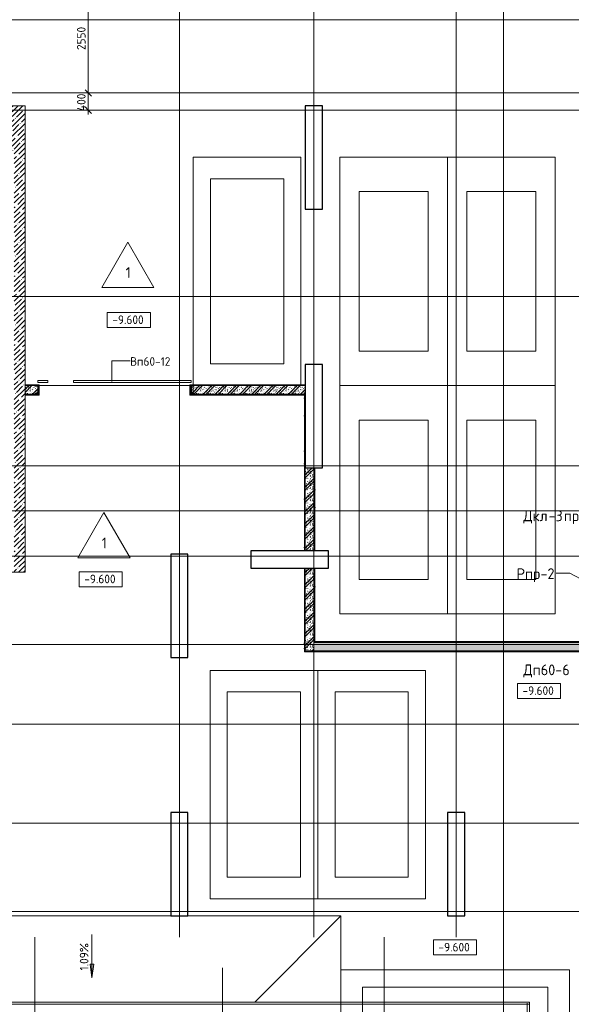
# Model space of a CAD drawing. Header units: millimetres. Extents: x 86102 to 162330, y -10965 to 131946.
# Tile 20 of 52: x 97045 to 109844, y 78550 to 101400. Entities that reach past the tile are written whole.
import ezdxf

# ---------------------------------------------------------------- set-up
doc = ezdxf.new("R2010")
doc.units = ezdxf.units.MM
doc.linetypes.add('4_ Штрихпунктир_ 10 х 2 мм', pattern=[14, 10, -2, 0, -2])
doc.linetypes.add('4_ Штрихпунктир_ 15 х 2 мм', pattern=[19, 15, -2, 0, -2])
for name, color, linetype, lineweight in [('A-ANNO-DIMS', 7, 'Continuous', 5), ('A-ANNO-DIMS-100', 7, 'Continuous', 5), ('A-DETL', 7, 'Continuous', 25), ('A-DETL-GENF', 7, 'Continuous', 13), ('A-DETL-MBND', 7, 'Continuous', 25), ('A-DOOR', 7, 'Continuous', 13), ('A-DOOR-IDEN', 7, 'Continuous', 5), ('A-FLOR', 7, 'Continuous', 13), ('A-FLOR-IDEN', 7, 'Continuous', 5), ('A-GENM', 7, 'Continuous', 13), ('A-WALL', 7, 'Continuous', 13), ('A-WALL-PATT', 7, 'Continuous', 13), ('C-PRKG', 7, 'Continuous', 13), ('G-ANNO-DIMS', 7, 'Continuous', 5), ('I-WALL', 7, 'Continuous', 13), ('M-EQPM-IDEN', 7, 'Continuous', 5), ('S-COLS', 7, 'Continuous', 25), ('S-GRID', 7, 'Continuous', 5)]:
    doc.layers.add(name, color=color, linetype=linetype, lineweight=lineweight)
doc.styles.add('GOST Common_2', font='GOST_Common.ttf', dxfattribs={"height": 200})
doc.styles.add('GOST Common_3', font='GOST_Common.ttf', dxfattribs={"height": 250})
doc.dimstyles.new('2_мм_1', dxfattribs={"dimscale": 304.8, "dimtxt": 201.142999, "dimasz": 0.492126, "dimexe": 0.328084, "dimexo": 0.492126, "dimgap": 0, "dimtad": 1, "dimdec": 0, "dimdsep": 46, "dimtxsty": 'GOST Common_2', "dimblk1": 'OBLIQUE', "dimblk2": 'OBLIQUE', "dimsah": 1, "dimcen": 0.09, "dimdle": 0.328084, "dimadec": 5, "dimazin": 2, "dimtfac": 1, "dimtdec": 4, "dimtix": 1, "dimtmove": 0, "dimatfit": 3, "dimfxl": 1, "dimtvp": 1, "dimtolj": 1, "dimtzin": 0, "dimarcsym": 2})
pattern_1 = [(0, (0, 0), (203.2, 50.8), [3.353, -149.047, 3.353, -149.047, -812.8]), (0, (0, 0), (203.2, 50.8), [-304.8, 3.353, -301.447, 3.353, -149.047, -355.6]), (0, (0, 0), (203.2, 50.8), [-762, 3.353, -98.247, 3.353, -250.647]), (120, (76.2, 25.4), (-145.59409, 150.576362), [3.353, -149.047, 3.353, -149.047, -812.8]), (120, (76.2, 25.4), (-145.59409, 150.576362), [-304.8, 3.353, -301.447, 3.353, -149.047, -355.6]), (120, (76.2, 25.4), (-145.59409, 150.576362), [-762, 3.353, -98.247, 3.353, -250.647]), (240, (101.6, 127), (-57.60591, -201.376362), [3.353, -149.047, 3.353, -149.047, -812.8]), (240, (101.6, 127), (-57.60591, -201.376362), [-304.8, 3.353, -301.447, 3.353, -149.047, -355.6]), (240, (101.6, 127), (-57.60591, -201.376362), [-762, 3.353, -98.247, 3.353, -250.647])]
pattern_2 = [(135, (150.28, 188.64), (-282.8427, 3e-14), [5, -395]), (135, (174.9, 237.36), (-282.8427, 3e-14), [5, -395]), (135, (211.96, 236.53), (-282.8427, 3e-14), [5, -395]), (135, (114.96, 223.96), (-282.8427, 3e-14), [5, -395]), (135, (77.54, 223.96), (-282.8427, 3e-14), [5, -395]), (135, (57.44, 184.52), (-282.8427, 3e-14), [5, -395]), (135, (66.21, 142.9), (-282.8427, 3e-14), [5, -395]), (135, (107.33, 161), (-282.8427, 3e-14), [5, -395]), (135, (99.08, 130.94), (-282.8427, 3e-14), [5, -395]), (135, (22.6, 136.46), (-282.8427, 3e-14), [5, -395]), (135, (21.16, 168.08), (-282.8427, 3e-14), [5, -395]), (135, (46.13, 96.12), (-282.8427, 3e-14), [5, -395]), (135, (3.54, 74.6), (-282.8427, 3e-14), [5, -395]), (135, (40.3, 47.56), (-282.8427, 3e-14), [5, -395]), (135, (39.77, 18.47), (-282.8427, 3e-14), [5, -395]), (135, (76.94, 37.28), (-282.8427, 3e-14), [5, -395]), (135, (114.18, 62.4), (-282.8427, 3e-14), [5, -395]), (135, (139.87, 90.2), (-282.8427, 3e-14), [5, -395]), (135, (141.44, 15.82), (-282.8427, 3e-14), [5, -395]), (135, (188.69, 26.73), (-282.8427, 3e-14), [5, -395]), (135, (176.14, 51.36), (-282.8427, 3e-14), [5, -395]), (135, (177.03, 0), (-282.8427, 3e-14), [5, -395]), (135, (276.61, 8.22), (-282.8427, 3e-14), [5, -395]), (135, (271.19, 31.72), (-282.8427, 3e-14), [5, -395]), (135, (268.29, 119.65), (-282.8427, 3e-14), [5, -395]), (135, (237.92, 101.95), (-282.8427, 3e-14), [5, -395]), (135, (237.92, 158.27), (-282.8427, 3e-14), [5, -395]), (135, (260.4, 204.35), (-282.8427, 3e-14), [5, -395]), (135, (275.54, 235.4), (-282.8427, 3e-14), [5, -395]), (135, (117.62, 268.96), (-282.8427, 3e-14), [5, -395]), (135, (203.62, 273.83), (-282.8427, 3e-14), [5, -395]), (135, (47.24, 279.3), (-282.8427, 3e-14), [5, -395]), (135, (23.2, 266.16), (-282.8427, 3e-14), [5, -395]), (135, (42.78, 232.52), (-282.8427, 3e-14), [5, -395]), (135, (177.76, 90.57), (-282.8427, 3e-14), [5, -395]), (135, (181.12, 121.8), (-282.8427, 3e-14), [5, -395]), (135, (206.73, 172.06), (-282.8427, 3e-14), [5, -395]), (135, (143.14, 136.62), (-282.8427, 3e-14), [5, -395]), (135, (211.51, 131.86), (-282.8427, 3e-14), [5, -395]), (135, (81.47, 95.1), (-282.8427, 3e-14), [5, -395]), (135, (235.13, 60.46), (-282.8427, 3e-14), [5, -395]), (135, (242.24, 4.89), (-282.8427, 3e-14), [5, -395]), (45, (0, 106.07), (-282.8427, 0), []), (45, (106.07, 0), (-282.8427, 0), []), (45, (176.78, 0), (-282.8427, 0), []), (45, (0, 176.78), (-282.8427, 0), [])]
pattern_3 = [(45, (0, 0), (-114.04925, 114.04925), []), (45, (114.05, 0), (-114.04925, 114.04925), [201.612, -40.322, 3.353, -36.97])]

# ---------------------------------------------------------------- blocks, each defined once
blk = doc.blocks.new('Наметкина 10_РД_АР_П_Отделка_R21_rvt-1--02_Подвал_МП_часть В')
at = {"layer": 'A-WALL-PATT', "lineweight": 5}
h = blk.add_hatch(dxfattribs=at)
h.set_pattern_fill('FP_5', color=256, style=0, pattern_type=2)
h.set_pattern_definition(pattern_1)
h.paths.add_polyline_path([(100995, 92910), (103670, 92910), (103670, 92930), (100995, 92930), (100995, 92925)])
h.paths.add_polyline_path([(97465, 92910), (97495, 92910), (97495, 92930), (97170, 92930), (97170, 92910), (97462, 92910)])
h = blk.add_hatch(dxfattribs=at)
h.set_pattern_fill('FP_5', color=256, style=0, pattern_type=2)
h.set_pattern_definition(pattern_1)
h.paths.add_polyline_path([(101025, 92690), (103670, 92690), (103670, 92710), (100995, 92710), (100995, 92690), (101020, 92690)])
h.paths.add_polyline_path([(97394, 92690), (97495, 92690), (97495, 92710), (97170, 92710), (97170, 92690), (97382, 92690)])
h = blk.add_hatch(dxfattribs=at)
h.set_pattern_fill('FP_5', color=256, style=0, pattern_type=2)
h.set_pattern_definition(pattern_1)
h.paths.add_polyline_path([(103670, 91000), (103670, 92690), (103650, 92690), (103650, 91000)])
h = blk.add_hatch(dxfattribs=at)
h.set_pattern_fill('FP_5', color=256, style=0, pattern_type=2)
h.set_pattern_definition(pattern_1)
h.paths.add_polyline_path([(103670, 89075), (103670, 91000), (103650, 91000), (103650, 89075)])
h = blk.add_hatch(dxfattribs=at)
h.set_pattern_fill('FP_5', color=256, style=0, pattern_type=2)
h.set_pattern_definition(pattern_1)
h.paths.add_polyline_path([(103890, 89075), (103890, 91000), (103870, 91000), (103870, 89075)])
h = blk.add_hatch(dxfattribs=at)
h.set_pattern_fill('FP_5', color=256, style=0, pattern_type=2)
h.set_pattern_definition(pattern_1)
h.paths.add_polyline_path([(103670, 86750), (103670, 88675), (103650, 88675), (103650, 86750)])
h = blk.add_hatch(dxfattribs=at)
h.set_pattern_fill('FP_5', color=256, style=0, pattern_type=2)
h.set_pattern_definition(pattern_1)
h.paths.add_polyline_path([(103890, 86950), (103890, 88675), (103870, 88675), (103870, 86950)])
h = blk.add_hatch(dxfattribs=at)
h.set_pattern_fill('FP_5', color=256, style=0, pattern_type=2)
h.set_pattern_definition(pattern_1)
h.paths.add_polyline_path([(110345, 86950), (110345, 86970), (103890, 86970), (103890, 86950), (108946, 86950)])
h = blk.add_hatch(dxfattribs=at)
h.set_pattern_fill('FP_5', color=256, style=0, pattern_type=2)
h.set_pattern_definition(pattern_1)
h.paths.add_polyline_path([(110345, 86730), (110345, 86750), (103650, 86750), (103650, 86730), (108946, 86730)])
at = {"layer": 'A-WALL'}
for p, q in [((97495, 92930), (97170, 92930)), ((97170, 92930), (97170, 92910)), ((97170, 92910), (97394, 92910)), ((97470, 92910), (97495, 92910)), ((97495, 92910), (97495, 92930)), ((103670, 92930), (100995, 92930)), ((100995, 92930), (100995, 92910)), ((100995, 92910), (101020, 92910)), ((101096, 92910), (103670, 92910)), ((103670, 92910), (103670, 92930)), ((97394, 92710), (97170, 92710)), ((97170, 92710), (97170, 92690)), ((97170, 92690), (97495, 92690)), ((97495, 92710), (97470, 92710)), ((97495, 92690), (97495, 92710)), ((101020, 92710), (100995, 92710)), ((100995, 92710), (100995, 92690)), ((100995, 92690), (103670, 92690)), ((103670, 92710), (101096, 92710)), ((103670, 92690), (103650, 92690)), ((103650, 92690), (103650, 91000)), ((103670, 92690), (103670, 92710)), ((103670, 91000), (103670, 92690)), ((103670, 91000), (103650, 91000)), ((103650, 91000), (103650, 89075)), ((103650, 91000), (103670, 91000)), ((103670, 89075), (103670, 91000)), ((103870, 91000), (103870, 89075)), ((103890, 91000), (103870, 91000)), ((103890, 89075), (103890, 91000)), ((103650, 89075), (103670, 89075)), ((103870, 89075), (103890, 89075)), ((103670, 88675), (103650, 88675)), ((103650, 88675), (103650, 86750)), ((103670, 86750), (103670, 88675)), ((103870, 88675), (103870, 86950)), ((103890, 88675), (103870, 88675)), ((103890, 86970), (103890, 88675)), ((103870, 86950), (103890, 86950)), ((110345, 86970), (103890, 86970)), ((103890, 86950), (110345, 86950)), ((103650, 86750), (103650, 86730)), ((103650, 86730), (110345, 86730)), ((110345, 86750), (103670, 86750))]:
    blk.add_line(p, q, dxfattribs=at)
blk = doc.blocks.new('АР-Ворота сборка - Ворота секционные_3500х2600 _h_-1815922--02_Подвал_МП_часть В')
at = {"layer": 'A-DETL-GENF'}
for p, q in [((-1425, 218), (-1653, 218)), ((-1653, 218), (-1653, 173)), ((-1653, 173), (-1425, 173)), ((-1425, 173), (-1425, 218)), ((-825, 218), (-825, 173)), ((1903, 218), (-825, 218)), ((-825, 173), (1903, 173)), ((1903, 173), (1903, 218))]:
    blk.add_line(p, q, dxfattribs=at)
blk = doc.blocks.new('АР_Машиноместо - 5300x2500_С-V4--02_Подвал_МП_часть В')
at = {"layer": 'C-PRKG'}
for p, q in [((2500, 5300), (0, 5300)), ((0, 0), (0, 5300)), ((2500, 0), (2500, 5300)), ((400, 4800), (2100, 4800)), ((400, 500), (400, 4800)), ((2100, 500), (2100, 4800)), ((400, 500), (2100, 500)), ((2500, 0), (0, 0))]:
    blk.add_line(p, q, dxfattribs=at)
blk = doc.blocks.new('АР_Машиноместо - 5300x2500_С-V2--02_Подвал_МП_часть В')
at = {"layer": 'C-PRKG'}
for p, q in [((2500, 0), (0, 0)), ((0, 0), (0, -5300)), ((2500, 0), (2500, -5300)), ((400, -500), (400, -4800)), ((400, -500), (2100, -500)), ((2100, -500), (2100, -4800)), ((400, -4800), (2100, -4800)), ((2500, -5300), (0, -5300))]:
    blk.add_line(p, q, dxfattribs=at)
blk = doc.blocks.new('АР_Машиноместо - 5300x2500_С-2205627--02_Подвал_МП_часть В')
at = {"layer": 'C-PRKG'}
for p, q in [((2500, 0), (0, 0)), ((0, 0), (0, -5280)), ((2500, 0), (2500, -5280)), ((400, -500), (400, -4800)), ((400, -500), (2100, -500)), ((2100, -500), (2100, -4800)), ((400, -4800), (2100, -4800))]:
    blk.add_line(p, q, dxfattribs=at)
blk = doc.blocks.new('АР_Машиноместо - 4900x2400_М__5300х2500_-V5--02_Подвал_МП_часть В')
at = {"layer": 'C-PRKG'}
for p, q in [((2500, 5300), (0, 5300)), ((0, 0), (0, 5300)), ((2500, 0), (2500, 5300)), ((450, 4500), (2050, 4500)), ((450, 800), (450, 4500)), ((2050, 800), (2050, 4500)), ((450, 800), (2050, 800)), ((2500, 0), (0, 0))]:
    blk.add_line(p, q, dxfattribs=at)
blk = doc.blocks.new('АР_Машиноместо - 4900x2400_М__5300х2500_-V6--02_Подвал_МП_часть В')
at = {"layer": 'C-PRKG'}
for p, q in [((2500, 0), (0, 0)), ((0, 0), (0, -5300)), ((2500, 0), (2500, -5300)), ((450, -800), (450, -4500)), ((450, -800), (2050, -800)), ((2050, -800), (2050, -4500)), ((450, -4500), (2050, -4500)), ((2500, -5300), (0, -5300))]:
    blk.add_line(p, q, dxfattribs=at)
blk = doc.blocks.new('АР-Заполнение деф_ шва - Д_ш_-5035475--02_Подвал_МП_часть В')
at = {"layer": 'A-DETL-MBND', "lineweight": 13}
for p, q in [((60022, 25), (73560, 25)), ((60022, -25), (73560, -25))]:
    blk.add_line(p, q, dxfattribs=at)
blk = doc.blocks.new('АР-Заполнение деф_ шва - Д_ш_-4428349--02_Подвал_МП_часть В')
at = {"layer": 'A-GENM'}
for p, q in [((0, 25), (19775, 25)), ((0, -25), (19775, -25))]:
    blk.add_line(p, q, dxfattribs=at)
blk = doc.blocks.new('АР_Фахверк_ _Швеллер полки параллельные_ - 20П-4512172--02_Подвал_МП_часть В')
at = {"layer": 'S-COLS'}
blk.add_hatch(color=256, dxfattribs=at).paths.add_polyline_path([(53, -100), (53, -97), (51, -93), (48, -91), (-8, -91), (-15, -88), (-18, -82), (-18, 81), (-15, 88), (-8, 91), (48, 91), (51, 93), (53, 96), (53, 100), (-23, 100), (-23, -100)])
for p, q in [((53, 100), (-23, 100)), ((-23, 100), (-23, -100)), ((-18, -82), (-18, 81)), ((-8, 91), (48, 91)), ((53, 96), (53, 100)), ((-23, -100), (53, -100)), ((48, -91), (-8, -91)), ((53, -100), (53, -97))]:
    blk.add_line(p, q, dxfattribs=at)
for centre, radius, start, end in [((-8, 81), 9.5, 90, 180), ((48, 96), 5.5, 270, 360), ((-8, -82), 9.5, 180, 270), ((48, -97), 5.5, 360, 90)]:
    blk.add_arc(centre, radius, start, end, dxfattribs=at)
blk = doc.blocks.new('АР-Заполнение деф_ шва - Д_ш_-5035847--02_Подвал_МП_часть В')
at = {"layer": 'A-DETL-MBND', "lineweight": 13}
for p, q in [((53442, 25), (67186, 25)), ((53442, -25), (67186, -25)), ((73340, -25), (73390, -25))]:
    blk.add_line(p, q, dxfattribs=at)
blk = doc.blocks.new('АР-Заполнение деф_ шва - Д_ш_-5035904--02_Подвал_МП_часть В')
at = {"layer": 'A-GENM'}
for p, q in [((0, 25), (6410, 25)), ((0, -25), (6410, -25))]:
    blk.add_line(p, q, dxfattribs=at)
blk = doc.blocks.new('Высотные отметки - Frame_2-749557--02_Подвал_МП_часть В')
at = {"layer": 'G-ANNO-DIMS'}
for p, q in [((-5, 3.5), (-5, 0)), ((5, 3.5), (-5, 3.5)), ((5, 0), (5, 3.5)), ((-5, 0), (5, 0))]:
    blk.add_line(p, q, dxfattribs=at)
blk = doc.blocks.new('DIMBLOCK164--02_Подвал_МП_часть В')
at = {"layer": 'A-ANNO-DIMS-100'}
for p, q in [((98680, 99700), (98536, 99700)), ((98636, 99200), (98636, 99700)), ((98636, 99700), (98680, 99700)), ((98680, 99300), (98536, 99300)), ((98636, 99300), (98680, 99300))]:
    blk.add_line(p, q, dxfattribs=at)
at = {"layer": 'A-ANNO-DIMS-100', "lineweight": 25}
for p, q in [((98636, 99700), (98561, 99775)), ((98636, 99700), (98711, 99625)), ((98636, 99300), (98561, 99375)), ((98636, 99300), (98711, 99225))]:
    blk.add_line(p, q, dxfattribs=at)
at = {"layer": 'A-ANNO-DIMS-100', "color": 0, "insert": (98374, 99280), "char_height": 200, "width": 527.74, "attachment_point": 1, "rotation": 90, "line_spacing_factor": 1.022761, "style": 'GOST Common_2'}
blk.add_mtext('400', dxfattribs=at)
blk = doc.blocks.new('_Oblique')
at = {"color": 0, "linetype": 'ByBlock', "lineweight": -2}
blk.add_line((-0.5, -0.5), (0.5, 0.5), dxfattribs=at)
blk = doc.blocks.new('DIMBLOCK165--02_Подвал_МП_часть В')
at = {"layer": 'A-ANNO-DIMS-100'}
for p, q in [((98680, 102250), (98536, 102250)), ((98636, 99700), (98636, 102250)), ((98636, 102250), (98680, 102250)), ((98680, 99700), (98536, 99700)), ((98636, 99700), (98680, 99700))]:
    blk.add_line(p, q, dxfattribs=at)
at = {"layer": 'A-ANNO-DIMS-100', "lineweight": 25}
for p, q in [((98636, 102250), (98561, 102325)), ((98636, 102250), (98711, 102175)), ((98636, 99700), (98561, 99775)), ((98636, 99700), (98711, 99625))]:
    blk.add_line(p, q, dxfattribs=at)
at = {"layer": 'A-ANNO-DIMS-100', "color": 0, "insert": (98374, 100695), "char_height": 200, "width": 670.93, "attachment_point": 1, "rotation": 90, "line_spacing_factor": 1.022761, "style": 'GOST Common_2'}
blk.add_mtext('2550', dxfattribs=at)
blk = doc.blocks.new('Марка полов - Марка полов-4106608--02_Подвал_МП_часть В')
at = {"layer": 'A-FLOR-IDEN'}
for p, q in [((0, 7), (-6.06, -3.5)), ((6.06, -3.5), (0, 7)), ((-6.06, -3.5), (6.06, -3.5))]:
    blk.add_line(p, q, dxfattribs=at)

msp = doc.modelspace()

# ---------------------------------------------------------------- hatches: boundary and pattern name
at = {"layer": 'A-WALL-PATT', "lineweight": 5}
h = msp.add_hatch(dxfattribs=at)
h.set_pattern_fill('FP_3', color=256, style=0, pattern_type=2)
h.set_pattern_definition(pattern_3)
h.paths.add_polyline_path([(97170, 98350), (97170, 99400), (96870, 99400), (96870, 98350), (96920, 98350)])
h = msp.add_hatch(dxfattribs=at)
h.set_pattern_fill('FP_3', color=256, style=0, pattern_type=2)
h.set_pattern_definition(pattern_3)
h.paths.add_polyline_path([(97170, 88575), (97170, 98350), (96920, 98350), (96920, 88575)])
h = msp.add_hatch(dxfattribs=at)
h.set_pattern_fill('FP_1', color=256, style=0, pattern_type=2)
h.set_pattern_definition(pattern_2)
h.paths.add_polyline_path([(97394, 92710), (97394, 92713.5), (97395.610913, 92717.389087), (97399.5, 92719), (97455.3, 92719), (97462.017514, 92721.782486), (97464.8, 92728.5), (97464.8, 92891.5), (97462.017514, 92898.217514), (97455.3, 92901), (97399.5, 92901), (97395.610913, 92902.610913), (97394, 92906.5), (97394, 92910), (97170, 92910), (97170, 92710)])
h = msp.add_hatch(dxfattribs=at)
h.set_pattern_fill('FP_1', color=256, style=0, pattern_type=2)
h.set_pattern_definition(pattern_2)
h.paths.add_polyline_path([(101020, 92710), (101020, 92910), (100995, 92910), (100995, 92710)])
h.paths.add_polyline_path([(97495, 92710), (97495, 92910), (97470, 92910), (97470, 92710)])
h.paths.add_polyline_path([(101034.7, 92719), (101070, 92719), (101070, 92901), (101034.7, 92901), (101027.982486, 92898.217514), (101025.2, 92891.5), (101025.2, 92728.5), (101027.982486, 92721.782486)])
h = msp.add_hatch(dxfattribs=at)
h.set_pattern_fill('FP_1', color=256, style=0, pattern_type=2)
h.set_pattern_definition(pattern_2)
h.paths.add_polyline_path([(103670, 92710), (103670, 92910), (101096, 92910), (101096, 92906.5), (101094.389087, 92902.610913), (101090.5, 92901), (101034.7, 92901), (101027.982486, 92898.217514), (101025.2, 92891.5), (101025.2, 92728.5), (101027.982486, 92721.782486), (101034.7, 92719), (101090.5, 92719), (101094.389087, 92717.389087), (101096, 92713.5), (101096, 92710)])
h = msp.add_hatch(dxfattribs=at)
h.set_pattern_fill('FP_1', color=256, style=0, pattern_type=2)
h.set_pattern_definition(pattern_2)
h.paths.add_polyline_path([(103870, 89075), (103870, 91000), (103670, 91000), (103670, 89075)])
h = msp.add_hatch(dxfattribs=at)
h.set_pattern_fill('FP_1', color=256, style=0, pattern_type=2)
h.set_pattern_definition(pattern_2)
h.paths.add_polyline_path([(103870, 86750.12986), (103870, 88675), (103670, 88675), (103670, 86750.12986)])
h = msp.add_hatch(dxfattribs=at)
h.set_pattern_fill('FP_1', color=256, style=0, pattern_type=2)
h.set_pattern_definition(pattern_2)
h.paths.add_polyline_path([(110345, 86750), (110345, 86950), (103870, 86950), (103870, 86750), (108946.158688, 86750)])
at = {"layer": 'G-ANNO-DIMS'}
msp.add_hatch(color=256, dxfattribs=at).paths.add_polyline_path([(98720.978791, 79166.628511), (98762.778459, 79484.128511), (98679.179123, 79484.128511)])
msp.add_hatch(color=256, dxfattribs=at).paths.add_polyline_path([(98720.978791, 79166.628511), (98762.778459, 79484.128511), (98679.179123, 79484.128511)])

# ---------------------------------------------------------------- linework, layer by layer
at = {"layer": 'A-DETL', "linetype": '4_ Штрихпунктир_ 15 х 2 мм', "lineweight": 5}
msp.add_line((101750, 79400), (101750, 58800), dxfattribs=at)
at = {"layer": 'A-DOOR-IDEN'}
for p, q in [((99178.976615, 93480.57343), (99606.259373, 93480.57343)), ((99178.976615, 93006.698185), (99178.976615, 93480.57343))]:
    msp.add_line(p, q, dxfattribs=at)
at = {"layer": 'A-FLOR'}
for p, q in [((147019.977495, 101400), (88922.230126, 101400)), ((145970, 99700), (88922.230126, 99700)), ((97495, 92910), (97495, 92910)), ((97495, 92910), (100995, 92910)), ((93800, 80600), (100550, 80600)), ((93800, 80600), (100550, 80600)), ((100950, 80600), (104500, 80600)), ((104500, 80600), (102500, 78600)), ((104500, 80600), (104500, 78600)), ((88922.230126, 78600), (108870, 78600)), ((108870, 58800), (108870, 78600))]:
    msp.add_line(p, q, dxfattribs=at)
at = {"layer": 'A-WALL'}
for p, q in [((97170, 99400), (96870, 99400)), ((97170, 88575), (97170, 99400)), ((96720, 88575), (97170, 88575))]:
    msp.add_line(p, q, dxfattribs=at)
at = {"layer": 'G-ANNO-DIMS'}
for p, q in [((98945.890632, 88239.293898), (98925.491785, 88239.293898)), ((109129.69679, 85648.156212), (109093.114397, 85648.156212)), ((98720.978791, 80166.628511), (98720.978791, 79166.628511)), ((98720.978791, 80166.628511), (98720.978791, 79166.628511)), ((98762.778459, 79484.128511), (98679.179123, 79484.128511)), ((98679.179123, 79484.128511), (98720.978791, 79166.628511)), ((98762.778459, 79484.128511), (98679.179123, 79484.128511)), ((98679.179123, 79484.128511), (98720.978791, 79166.628511)), ((98720.978791, 79166.628511), (98762.778459, 79484.128511)), ((98720.978791, 79166.628511), (98762.778459, 79484.128511))]:
    msp.add_line(p, q, dxfattribs=at)
at = {"layer": 'I-WALL'}
for p, q in [((97394, 92910), (97170, 92910)), ((97495, 92910), (97470, 92910)), ((97495, 92710), (97495, 92910)), ((101020, 92910), (100995, 92910)), ((100995, 92910), (100995, 92710)), ((101070, 92719), (101070, 92901)), ((103670, 92910), (101096, 92910)), ((103670, 92710), (103670, 92910)), ((97170, 92710), (97394, 92710)), ((97470, 92710), (97495, 92710)), ((100995, 92710), (101020, 92710)), ((101096, 92710), (103670, 92710)), ((103670, 91000), (103670, 89075)), ((103870, 91000), (103670, 91000)), ((103870, 89075), (103870, 91000)), ((103670, 89075), (103870, 89075)), ((103670, 88675), (103670, 86750.12986)), ((103870, 88675), (103670, 88675)), ((103870, 86750), (103870, 88675)), ((110345, 86950), (103870, 86950)), ((103670, 86750.12986), (103870, 86750.12986)), ((103870, 86750), (110345, 86750))]:
    msp.add_line(p, q, dxfattribs=at)
at = {"layer": 'M-EQPM-IDEN'}
for p, q in [((109811.734444, 88557.609742), (109493.140766, 88557.609742)), ((111085.242401, 87877.21938), (109811.734444, 88557.609742))]:
    msp.add_line(p, q, dxfattribs=at)
at = {"layer": 'S-COLS'}
for p, q in [((103670, 99400), (103670, 97000)), ((104070, 99400), (103670, 99400)), ((104070, 97000), (104070, 99400)), ((103670, 97000), (104070, 97000)), ((103670, 93400), (103670, 91000)), ((104070, 93400), (103670, 93400)), ((104070, 91000), (104070, 93400)), ((103670, 91000), (104070, 91000)), ((100550, 89000), (100550, 86600)), ((100950, 89000), (100550, 89000)), ((100950, 86600), (100950, 89000)), ((104210, 89075), (102410, 89075)), ((102410, 89075), (102410, 88675)), ((104210, 88675), (104210, 89075)), ((102410, 88675), (104210, 88675)), ((100550, 86600), (100950, 86600)), ((100550, 83000), (100550, 80600)), ((100950, 83000), (100550, 83000)), ((100950, 80600), (100950, 83000)), ((106970, 83000), (106970, 80600)), ((107370, 83000), (106970, 83000)), ((107370, 80600), (107370, 83000)), ((100550, 80600), (100950, 80600)), ((106970, 80600), (107370, 80600))]:
    msp.add_line(p, q, dxfattribs=at)
at = {"layer": 'S-GRID', "linetype": '4_ Штрихпунктир_ 10 х 2 мм'}
for p, q in [((108270, 55871.201096), (108270, 129350.409613)), ((100750, 80104.964717), (100750, 128388.42805)), ((103870, 80104.964717), (103870, 128388.42805)), ((107170, 80104.964717), (107170, 128388.42805)), ((153438.734659, 99300), (86901.858398, 99300)), ((151984.481863, 99300), (87806.844828, 99300)), ((151984.481863, 94975), (87806.844828, 94975)), ((151984.481863, 91050), (87806.844828, 91050)), ((151984.481863, 90000), (87806.844828, 90000)), ((150645.862349, 88950), (87806.844828, 88950)), ((151984.481863, 88950), (87806.844828, 88950)), ((151984.481863, 86900), (87806.844828, 86900)), ((151984.481863, 85050), (87806.844828, 85050)), ((151984.481863, 82750), (87806.844828, 82750)), ((153438.734659, 80700), (87806.844828, 80700)), ((151984.481863, 80700), (87806.844828, 80700)), ((97400, 56890.207756), (97400, 80104.964717)), ((105500, 56890.207756), (105500, 80104.964717))]:
    msp.add_line(p, q, dxfattribs=at)

# ---------------------------------------------------------------- block references
at = {"lineweight": 5}
msp.add_blockref('Наметкина 10_РД_АР_П_Отделка_R21_rvt-1--02_Подвал_МП_часть В', (0, 0), dxfattribs=at)
at = {"layer": 'A-DOOR'}
msp.add_blockref('АР-Ворота сборка - Ворота секционные_3500х2600 _h_-1815922--02_Подвал_МП_часть В', (99120, 92810), dxfattribs=at)
at = {"layer": 'A-FLOR-IDEN', "xscale": 99.99999999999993, "yscale": 99.99999999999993, "zscale": 99.99999999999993}
for p in [(99553.189975, 95535.554277), (99000.041591, 89260.348769)]:
    msp.add_blockref('Марка полов - Марка полов-4106608--02_Подвал_МП_часть В', p, dxfattribs=at)
at = {"layer": 'A-GENM'}
for name, p in [('АР-Заполнение деф_ шва - Д_ш_-5035475--02_Подвал_МП_часть В', (28900.388126, 78575)), ('АР-Заполнение деф_ шва - Д_ш_-5035847--02_Подвал_МП_часть В', (35480.388126, 78575)), ('АР-Заполнение деф_ шва - Д_ш_-5035904--02_Подвал_МП_часть В', (102460.388126, 78575))]:
    msp.add_blockref(name, p, dxfattribs=at)
at = {"layer": 'A-GENM', "rotation": 270}
msp.add_blockref('АР-Заполнение деф_ шва - Д_ш_-4428349--02_Подвал_МП_часть В', (108845, 78575), dxfattribs=at)
at = {"layer": 'C-PRKG'}
for name, p in [('АР_Машиноместо - 5300x2500_С-2205627--02_Подвал_МП_часть В', (101070, 98210)), ('АР_Машиноместо - 4900x2400_М__5300х2500_-V6--02_Подвал_МП_часть В', (106970, 98210)), ('АР_Машиноместо - 4900x2400_М__5300х2500_-V6--02_Подвал_МП_часть В', (106970, 92910)), ('АР_Машиноместо - 5300x2500_С-V4--02_Подвал_МП_часть В', (101462, 81000))]:
    msp.add_blockref(name, p, dxfattribs=at)
for name, p, rotation in [('АР_Машиноместо - 4900x2400_М__5300х2500_-V5--02_Подвал_МП_часть В', (106970, 98210), 180), ('АР_Машиноместо - 4900x2400_М__5300х2500_-V5--02_Подвал_МП_часть В', (106970, 92910), 180), ('АР_Машиноместо - 5300x2500_С-V2--02_Подвал_МП_часть В', (106462, 81000), 180), ('АР_Машиноместо - 5300x2500_С-V4--02_Подвал_МП_часть В', (104500, 79350), 269.9999999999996)]:
    msp.add_blockref(name, p, dxfattribs=dict(at, rotation=rotation))
at = {"layer": 'G-ANNO-DIMS', "xscale": 99.99999999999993, "yscale": 99.99999999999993, "zscale": 99.99999999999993}
for p in [(99576.907887, 94255.89455), (98925.491785, 88239.293898), (109093.114397, 85648.156212), (107143.625731, 79695.358484)]:
    msp.add_blockref('Высотные отметки - Frame_2-749557--02_Подвал_МП_часть В', p, dxfattribs=at)
at = {"layer": 'S-COLS', "rotation": 180}
msp.add_blockref('АР_Фахверк_ _Швеллер полки параллельные_ - 20П-4512172--02_Подвал_МП_часть В', (97447, 92810), dxfattribs=at)
at = {"layer": 'S-COLS'}
msp.add_blockref('АР_Фахверк_ _Швеллер полки параллельные_ - 20П-4512172--02_Подвал_МП_часть В', (101043, 92810), dxfattribs=at)

# ---------------------------------------------------------------- texts
at = {"layer": 'A-DOOR-IDEN', "attachment_point": 1}
for s, insert, char_height, width, style in [('Вп', (99606.259373, 93568.146347), 200, 376.793125, 'GOST Common_2'), ('60-12', (99917.14479, 93568.146347), 200, 825.738125, 'GOST Common_2'), ('Дкл', (108731.917084, 90011.168869), 250, 705.485, 'GOST Common_3'), ('-3', (109314.000418, 90011.168869), 250, 432.91125, 'GOST Common_3'), ('пр', (109671.187918, 90011.168869), 250, 432.91125, 'GOST Common_3'), ('Дп', (108731.917084, 86436.315117), 250, 489.029375, 'GOST Common_3'), ('60-6', (109135.406668, 86436.315117), 250, 865.8225, 'GOST Common_3')]:
    msp.add_mtext(s, dxfattribs=dict(at, insert=insert, char_height=char_height, width=width, style=style))
at = {"layer": 'A-FLOR-IDEN', "char_height": 250, "width": 152.320625, "attachment_point": 1, "style": 'GOST Common_3'}
for insert in [(99502.313692, 95657.61595), (98949.165308, 89382.410441)]:
    msp.add_mtext('\\fGOST Common|b0|i0|c204|p34|;1', dxfattribs=dict(at, insert=insert))
at = {"layer": 'G-ANNO-DIMS', "char_height": 200, "width": 917.17566319, "attachment_point": 1, "line_spacing_factor": 1.022761, "style": 'GOST Common_2'}
for insert in [(99194.751361, 94537.26021), (98543.335258, 88520.659558), (108710.957871, 85929.521873), (106761.469204, 79976.724145)]:
    msp.add_mtext('-9.600', dxfattribs=dict(at, insert=insert))
at = {"layer": 'G-ANNO-DIMS', "insert": (98439.61313, 79335.761413), "char_height": 200, "width": 794.08103471, "attachment_point": 1, "rotation": 90, "line_spacing_factor": 1.022761, "style": 'GOST Common_2'}
msp.add_mtext('1.09%', dxfattribs=at)
msp.add_mtext('1.09%', dxfattribs=at)
at = {"layer": 'M-EQPM-IDEN', "char_height": 250, "attachment_point": 1, "style": 'GOST Common_3'}
for s, insert, width in [('Рпр', (108573.140766, 88668.536825), 673.4175), ('-2', (109128.765766, 88668.536825), 432.91125)]:
    msp.add_mtext(s, dxfattribs=dict(at, insert=insert, width=width))

# ---------------------------------------------------------------- dimensions: what is measured, and where the dimension line sits
at = {"layer": 'A-ANNO-DIMS'}
for base, p1, p2, override, picture, middle in [((98635.781019, 102250), (98529.715002, 99700), (98529.715002, 102250), {"dimpost": '<>', "dimfxl": 2550}, 'DIMBLOCK165--02_Подвал_МП_часть В', (98535.781019, 100975)), ((98635.781019, 99700), (98529.715002, 99300), (98529.715002, 99700), {"dimpost": '<>', "dimfxl": 400}, 'DIMBLOCK164--02_Подвал_МП_часть В', (98535.781019, 99500))]:
    dim = msp.add_linear_dim(base=base, p1=p1, p2=p2, angle=90, dimstyle='2_мм_1', override=override, dxfattribs=at)
    dim.commit()
    dim.dimension.update_dxf_attribs({"geometry": picture, "text_midpoint": middle})

doc.saveas('drawing.dxf')
